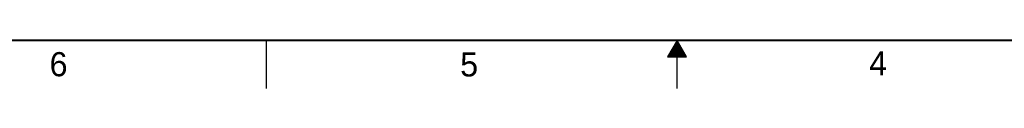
# Model space of a CAD drawing. Header units: inches. Extents: x 0 to 34, y 0 to 22.
# Tile 14 of 43: x 10.2 to 20.4, y 0 to 0.5. Entities that reach past the tile are written whole.
import ezdxf

# ---------------------------------------------------------------- set-up
doc = ezdxf.new("R2010")
doc.units = ezdxf.units.IN
doc.header["$LTSCALE"] = 1.87
doc.header["$MEASUREMENT"] = 0
doc.layers.get('0').update_dxf_attribs({"linetype": 'CONTINUOUS'})
doc.styles.add('TEXTSTYLE_2', font='txt')

msp = doc.modelspace()

# ---------------------------------------------------------------- linework, layer by layer
at = {"color": 2, "linetype": 'CONTINUOUS'}
for p, q in [((12.75, 0), (12.75, 0.5)), ((17, 0.5), (16.902, 0.33)), ((16.948, 0.41), (17.052, 0.41)), ((16.954, 0.42), (17.046, 0.42)), ((16.96, 0.43), (17.04, 0.43)), ((16.965, 0.44), (17.035, 0.44)), ((16.971, 0.45), (17.029, 0.45)), ((16.977, 0.46), (17.023, 0.46)), ((16.983, 0.47), (17.017, 0.47)), ((16.988, 0.48), (17.012, 0.48)), ((16.994, 0.49), (17.006, 0.49)), ((17.098, 0.33), (17, 0.5)), ((17, 0), (17, 0.5)), ((16.902, 0.33), (17.098, 0.33)), ((16.908, 0.34), (17.092, 0.34)), ((16.913, 0.35), (17.087, 0.35)), ((16.919, 0.36), (17.081, 0.36)), ((16.925, 0.37), (17.075, 0.37)), ((16.931, 0.38), (17.069, 0.38)), ((16.937, 0.39), (17.064, 0.39)), ((16.942, 0.4), (17.058, 0.4))]:
    msp.add_line(p, q, dxfattribs=at)
at = {"color": 7, "linetype": 'CONTINUOUS', "const_width": 0.02}
msp.add_lwpolyline([(0.5, 0.5), (33.5, 0.5)], dxfattribs=at)

# ---------------------------------------------------------------- texts
at = {"color": 2, "linetype": 'CONTINUOUS', "char_height": 0.25, "width": 0.25, "attachment_point": 1, "line_spacing_factor": 0.9, "style": 'TEXTSTYLE_2'}
for s, insert in [('6', (10.503, 0.378)), ('5', (14.754, 0.376)), ('4', (18.988, 0.387))]:
    msp.add_mtext(s, dxfattribs=dict(at, insert=insert))

doc.saveas('drawing.dxf')
